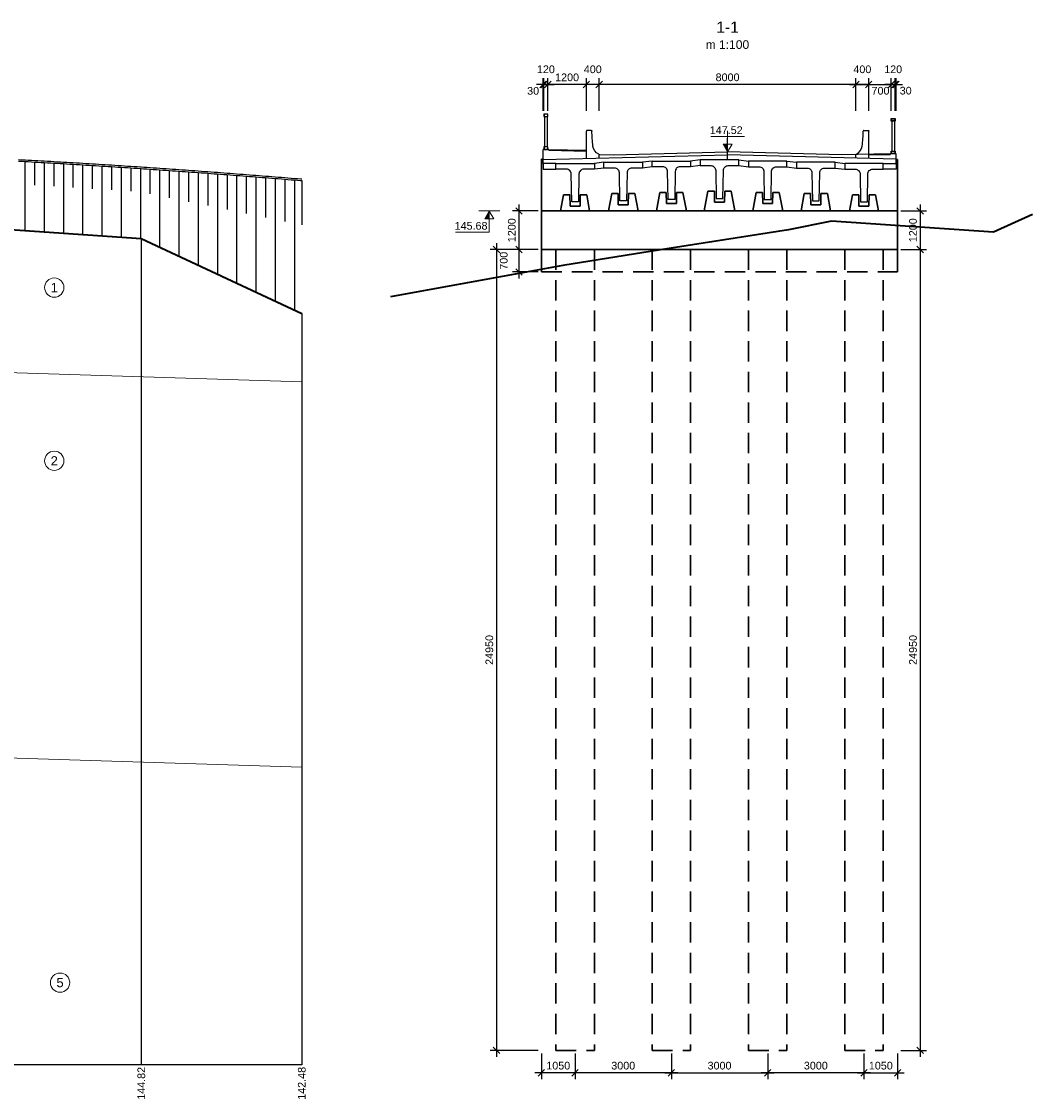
# Model space of a CAD drawing. Extents: x 357 to 1086, y 813 to 1378.
# Tile 4 of 4: x 771 to 1086, y 1024 to 1360. Entities that reach past the tile are written whole.
import ezdxf
from ezdxf.enums import TextEntityAlignment as Align

# ---------------------------------------------------------------- set-up
doc = ezdxf.new("R2010")
doc.units = 0
doc.header["$PDMODE"] = 35
doc.linetypes.add('CENTER2', pattern=[28.575, 19.05, -3.175, 3.175, -3.175])
doc.linetypes.add('HIDDEN', pattern=[9.525, 6.35, -3.175])
doc.layers.get('0').update_dxf_attribs({"linetype": 'CONTINUOUS'})
doc.layers.get('Defpoints').update_dxf_attribs({"linetype": 'CONTINUOUS'})
for name, color, linetype, lineweight in [('0.25mm', 1, 'CONTINUOUS', 25), ('Dim', 203, 'CONTINUOUS', 9), ('GEOL', 81, 'CONTINUOUS', 5), ('Nishnulebi', 203, 'CONTINUOUS', 9), ('opora', 5, 'CONTINUOUS', 30)]:
    doc.layers.add(name, color=color, linetype=linetype, lineweight=lineweight)
for name, color, linetype in [('kveti xidis kideze', 53, 'CONTINUOUS'), ('PROLET', 30, 'CONTINUOUS'), ('Красный профиль', 1, 'CONTINUOUS'), ('Черный профиль', 3, 'CONTINUOUS')]:
    doc.layers.add(name, color=color, linetype=linetype)
doc.styles.add('AcadMtavr', font='acadmta0.TTF')
doc.styles.add('ARIAL', font='arial.ttf')
doc.dimstyles.new('100', dxfattribs={"dimtxt": 2.4, "dimasz": 2, "dimexe": 2, "dimexo": 1, "dimgap": 1, "dimtad": 1, "dimdec": 4, "dimlfac": 100, "dimdsep": 46, "dimtxsty": 'ARIAL', "dimblk1": 'OBLIQUE', "dimblk2": 'OBLIQUE', "dimsah": 1, "dimcen": -2.5, "dimdle": 2, "dimadec": 0, "dimazin": 0, "dimtfac": 1, "dimtdec": 4, "dimtmove": 2, "dimatfit": 3, "dimldrblk": 'OBLIQUE', "dimfxl": 1, "dimtolj": 1, "dimtzin": 0, "dimarcsym": 0})

# ---------------------------------------------------------------- blocks, each defined once
blk = doc.blocks.new('xidi_vakisi')
at = {"layer": 'PROLET'}
for p, q in [((-9.5, 25.2), (-9.5, 15.8)), ((-8.7, 25.2), (-8.7, 15.8)), ((98.7, 26.6), (98.7, 17.2)), ((99.5, 26.6), (99.5, 17.2)), ((-8.2, 15), (7, 14.7)), ((-8.2, 14.7), (-1.5, 14.57)), ((82.5, 14.79), (78, 14.7)), ((98.2, 16.4), (86.5, 16.17)), ((98.2, 16.1), (86.5, 15.87))]:
    blk.add_line(p, q, dxfattribs=at)
for points in [[(98.58, 27.4), (99.63, 27.4, -0.414214), (99.7, 27.33), (99.7, 26.68, -0.414214), (99.63, 26.6), (98.58, 26.6, -0.414214), (98.5, 26.68), (98.5, 27.33, -0.414214)], [(98.58, 27.35), (99.63, 27.35, -0.414214), (99.65, 27.33), (99.65, 26.68, -0.414214), (99.63, 26.65), (98.58, 26.65, -0.414214), (98.55, 26.68), (98.55, 27.33, -0.414214)], [(-8.57, 26), (-9.63, 26, 0.414214), (-9.7, 25.93), (-9.7, 25.28, 0.414214), (-9.63, 25.2), (-8.57, 25.2, 0.414214), (-8.5, 25.28), (-8.5, 25.93, 0.414214)], [(-8.57, 25.95), (-9.63, 25.95, 0.414214), (-9.65, 25.93), (-9.65, 25.28, 0.414214), (-9.63, 25.25), (-8.57, 25.25, 0.414214), (-8.55, 25.28), (-8.55, 25.93, 0.414214)], [(98.58, 17.2), (99.63, 17.2, -0.414214), (99.7, 17.13), (99.7, 16.48, -0.414214), (99.63, 16.4), (98.58, 16.4, -0.414214), (98.5, 16.48), (98.5, 17.13, -0.414214)], [(98.58, 17.15), (99.63, 17.15, -0.414214), (99.65, 17.13), (99.65, 16.48, -0.414214), (99.63, 16.45), (98.58, 16.45, -0.414214), (98.55, 16.48), (98.55, 17.13, -0.414214)], [(-8.57, 15.8), (-9.63, 15.8, 0.414214), (-9.7, 15.73), (-9.7, 15.08, 0.414214), (-9.63, 15), (-8.57, 15, 0.414214), (-8.5, 15.08), (-8.5, 15.73, 0.414214)], [(-8.57, 15.75), (-9.63, 15.75, 0.414214), (-9.65, 15.73), (-9.65, 15.08, 0.414214), (-9.63, 15.05), (-8.57, 15.05, 0.414214), (-8.55, 15.08), (-8.55, 15.73, 0.414214)], [(-1.2, 8.7, 0.414214), (-2.7, 10.2), (-6, 10.2), (-6, 12), (6, 12), (6, 10.2), (2.7, 10.2, 0.414214), (1.2, 8.7), (1.05, 0), (-1.05, 0)], [(13.8, 9.08, 0.414214), (12.3, 10.58), (9, 10.58), (9, 12.38), (21, 12.38), (21, 10.58), (17.7, 10.58, 0.414214), (16.2, 9.08), (16.05, 0.38), (13.95, 0.38)], [(28.8, 9.45, 0.414214), (27.3, 10.95), (24, 10.95), (24, 12.75), (36, 12.75), (36, 10.95), (32.7, 10.95, 0.414214), (31.2, 9.45), (31.05, 0.75), (28.95, 0.75)], [(43.8, 9.83, 0.414214), (42.3, 11.33), (39, 11.33), (39, 13.12), (51, 13.12), (51, 11.33), (47.7, 11.33, 0.414214), (46.2, 9.83), (46.05, 1.12), (43.95, 1.12)], [(61.2, 9.45, -0.414214), (62.7, 10.95), (66, 10.95), (66, 12.75), (54, 12.75), (54, 10.95), (57.3, 10.95, -0.414214), (58.8, 9.45), (58.95, 0.75), (61.05, 0.75)], [(76.2, 9.08, -0.414214), (77.7, 10.58), (81, 10.58), (81, 12.38), (69, 12.38), (69, 10.58), (72.3, 10.58, -0.414214), (73.8, 9.08), (73.95, 0.38), (76.05, 0.38)], [(91.2, 8.7, -0.414214), (92.7, 10.2), (96, 10.2), (96, 12), (84, 12), (84, 10.2), (87.3, 10.2, -0.414214), (88.8, 8.7), (88.95, 0), (91.05, 0)]]:
    blk.add_lwpolyline(points, format="xyb", close=True, dxfattribs=at)
for points in [[(-1.3, 22.29, 0.414214), (-1.5, 22.09)], [(0.05, 22.29, -0.41342), (0.25, 22.09)], [(0.56, 17.38, -0.031705), (0.25, 22.09, -0.031705)], [(84.44, 17.38, 0.031705), (84.75, 22.09, 0.031705)], [(84.95, 22.29, 0.41342), (84.75, 22.09)], [(86.3, 22.29, -0.414214), (86.5, 22.09)], [(2.38, 14.93, -0.253788), (0.56, 17.38)], [(82.62, 14.93, 0.253788), (84.44, 17.38)], [(2.38, 14.93, -0.29215), (2.5, 14.75)], [(82.62, 14.93, 0.29215), (82.5, 14.75)]]:
    blk.add_lwpolyline(points, format="xyb", dxfattribs=at)
for points in [[(-1.5, 13.59), (-1.5, 22.09)], [(0.05, 22.29), (-1.3, 22.29)], [(84.95, 22.29), (86.3, 22.29)], [(86.5, 13.59), (86.5, 22.09)], [(-10, 15), (-8.2, 15)], [(-10, 12), (-10, 15)], [(-10, 13.37), (42.5, 14.69)], [(-8.2, 14.7), (-8.2, 15)], [(2.5, 13.69), (2.5, 14.79)], [(7, 14.7), (42.5, 15.59)], [(78, 14.7), (42.5, 15.59)], [(100, 13.25), (42.5, 14.69)], [(82.5, 13.69), (82.5, 14.79)], [(98.2, 16.4), (100, 16.4)], [(98.2, 16.1), (98.2, 16.4)], [(100, 12), (100, 16.4)], [(-6, 12), (-10, 12), (-10, 10.2), (-6, 10.2)], [(-10, 11.72), (-10, 10.5)], [(9, 12.38), (6, 12)], [(9, 10.58), (6, 10.2)], [(24, 12.75), (21, 12.38)], [(24, 10.95), (21, 10.58)], [(39, 13.12), (36, 12.75)], [(39, 11.33), (36, 10.95)], [(51, 13.12), (54, 12.75)], [(51, 11.33), (54, 10.95)], [(66, 12.75), (69, 12.38)], [(66, 10.95), (69, 10.58)], [(81, 12.38), (84, 12)], [(81, 10.58), (84, 10.2)], [(96, 12), (100, 12), (100, 10.2), (96, 10.2)], [(100, 11.72), (100, 10.5)]]:
    blk.add_lwpolyline(points, dxfattribs=at)
at = {"layer": 'PROLET', "color": 255, "linetype": 'CENTER2', "ltscale": 0.5}
blk.add_lwpolyline([(42.5, 13.12), (42.5, 19.88)], dxfattribs=at)
blk = doc.blocks.new('_OBLIQUE')
at = {"color": 0, "linetype": 'ByBlock'}
blk.add_line((-0.5, -0.5), (0.5, 0.5), dxfattribs=at)
blk = doc.blocks.new('*D868')
at = {"layer": 'Defpoints', "color": 0, "transparency": 16777216}
for p in [(933.16, 1300.57), (926.16, 1288.57), (933.16, 1288.57)]:
    blk.add_point(p, dxfattribs=at)
at = {"layer": 'Dim', "color": 0, "lineweight": -2, "transparency": 16777216}
for p, q in [((926.16, 1302.57), (926.16, 1286.57)), ((932.16, 1300.57), (924.16, 1300.57)), ((932.16, 1288.57), (924.16, 1288.57))]:
    blk.add_line(p, q, dxfattribs=at)
at = {"layer": 'Dim', "color": 0, "lineweight": -2, "transparency": 16777216, "xscale": 2, "yscale": 2, "zscale": 2}
for p, rotation in [((926.16, 1300.57), 90), ((926.16, 1288.57), 270)]:
    blk.add_blockref('_OBLIQUE', p, dxfattribs=dict(at, rotation=rotation))
at = {"layer": 'Dim', "color": 0, "transparency": 16777216, "insert": (923.94, 1294.57), "char_height": 2.4, "attachment_point": 5, "rotation": 90, "style": 'ARIAL'}
blk.add_mtext('\\A1;1200', dxfattribs=at)
blk = doc.blocks.new('*D869')
at = {"layer": 'Defpoints', "color": 0, "transparency": 16777216}
for p in [(933.16, 1288.57), (926.16, 1281.57), (933.16, 1281.57)]:
    blk.add_point(p, dxfattribs=at)
at = {"layer": 'Dim', "color": 0, "lineweight": -2, "transparency": 16777216}
for p, q in [((932.16, 1288.57), (924.16, 1288.57)), ((926.16, 1290.57), (926.16, 1279.57)), ((932.16, 1281.57), (924.16, 1281.57))]:
    blk.add_line(p, q, dxfattribs=at)
at = {"layer": 'Dim', "color": 0, "lineweight": -2, "transparency": 16777216, "xscale": 2, "yscale": 2, "zscale": 2}
for p, rotation in [((926.16, 1288.57), 90), ((926.16, 1281.57), 270)]:
    blk.add_blockref('_OBLIQUE', p, dxfattribs=dict(at, rotation=rotation))
at = {"layer": 'Dim', "color": 0, "transparency": 16777216, "insert": (921.44, 1285.07), "char_height": 2.4, "attachment_point": 5, "rotation": 90, "style": 'ARIAL'}
blk.add_mtext('\\A1;700', dxfattribs=at)
blk = doc.blocks.new('*D872')
at = {"layer": 'Defpoints', "color": 0, "transparency": 16777216}
for p in [(951.16, 1339.96), (951.16, 1330.77), (1031.16, 1330.77)]:
    blk.add_point(p, dxfattribs=at)
at = {"layer": 'Dim', "color": 0, "lineweight": -2, "transparency": 16777216}
for p, q in [((1033.16, 1339.96), (949.16, 1339.96)), ((951.16, 1331.77), (951.16, 1341.96)), ((1031.16, 1331.77), (1031.16, 1341.96))]:
    blk.add_line(p, q, dxfattribs=at)
at = {"layer": 'Dim', "color": 0, "lineweight": -2, "transparency": 16777216, "xscale": 2, "yscale": 2, "zscale": 2, "rotation": 180}
blk.add_blockref('_OBLIQUE', (951.16, 1339.96), dxfattribs=at)
at = {"layer": 'Dim', "color": 0, "lineweight": -2, "transparency": 16777216, "xscale": 2, "yscale": 2, "zscale": 2}
blk.add_blockref('_OBLIQUE', (1031.16, 1339.96), dxfattribs=at)
at = {"layer": 'Dim', "color": 0, "transparency": 16777216, "insert": (991.16, 1342.19), "char_height": 2.4, "attachment_point": 5, "style": 'ARIAL'}
blk.add_mtext('\\A1;8000', dxfattribs=at)
blk = doc.blocks.new('*D873')
at = {"layer": 'Defpoints', "color": 0, "transparency": 16777216}
for p in [(947.16, 1339.96), (947.16, 1330.77), (951.16, 1330.77)]:
    blk.add_point(p, dxfattribs=at)
at = {"layer": 'Dim', "color": 0, "lineweight": -2, "transparency": 16777216}
for p, q in [((953.16, 1339.96), (945.16, 1339.96)), ((947.16, 1331.77), (947.16, 1341.96)), ((951.16, 1331.77), (951.16, 1341.96))]:
    blk.add_line(p, q, dxfattribs=at)
at = {"layer": 'Dim', "color": 0, "lineweight": -2, "transparency": 16777216, "xscale": 2, "yscale": 2, "zscale": 2, "rotation": 180}
blk.add_blockref('_OBLIQUE', (947.16, 1339.96), dxfattribs=at)
at = {"layer": 'Dim', "color": 0, "lineweight": -2, "transparency": 16777216, "xscale": 2, "yscale": 2, "zscale": 2}
blk.add_blockref('_OBLIQUE', (951.16, 1339.96), dxfattribs=at)
at = {"layer": 'Dim', "color": 0, "transparency": 16777216, "insert": (949.16, 1344.69), "char_height": 2.4, "attachment_point": 5, "style": 'ARIAL'}
blk.add_mtext('\\A1;400', dxfattribs=at)
blk = doc.blocks.new('*D874')
at = {"layer": 'Defpoints', "color": 0, "transparency": 16777216}
for p in [(935.16, 1339.96), (935.16, 1330.77), (947.16, 1330.77)]:
    blk.add_point(p, dxfattribs=at)
at = {"layer": 'Dim', "color": 0, "lineweight": -2, "transparency": 16777216}
for p, q in [((949.16, 1339.96), (933.16, 1339.96)), ((935.16, 1331.77), (935.16, 1341.96)), ((947.16, 1331.77), (947.16, 1341.96))]:
    blk.add_line(p, q, dxfattribs=at)
at = {"layer": 'Dim', "color": 0, "lineweight": -2, "transparency": 16777216, "xscale": 2, "yscale": 2, "zscale": 2, "rotation": 180}
blk.add_blockref('_OBLIQUE', (935.16, 1339.96), dxfattribs=at)
at = {"layer": 'Dim', "color": 0, "lineweight": -2, "transparency": 16777216, "xscale": 2, "yscale": 2, "zscale": 2}
blk.add_blockref('_OBLIQUE', (947.16, 1339.96), dxfattribs=at)
at = {"layer": 'Dim', "color": 0, "transparency": 16777216, "insert": (941.16, 1342.19), "char_height": 2.4, "attachment_point": 5, "style": 'ARIAL'}
blk.add_mtext('\\A1;1200', dxfattribs=at)
blk = doc.blocks.new('*D875')
at = {"layer": 'Defpoints', "color": 0, "transparency": 16777216}
for p in [(933.96, 1339.96), (933.96, 1330.77), (935.16, 1330.77)]:
    blk.add_point(p, dxfattribs=at)
at = {"layer": 'Dim', "color": 0, "lineweight": -2, "transparency": 16777216}
for p, q in [((933.96, 1339.96), (931.96, 1339.96)), ((933.96, 1331.77), (933.96, 1341.96)), ((935.16, 1339.96), (933.96, 1339.96)), ((935.16, 1331.77), (935.16, 1341.96)), ((935.16, 1339.96), (937.16, 1339.96))]:
    blk.add_line(p, q, dxfattribs=at)
at = {"layer": 'Dim', "color": 0, "lineweight": -2, "transparency": 16777216, "xscale": 2, "yscale": 2, "zscale": 2}
blk.add_blockref('_OBLIQUE', (933.96, 1339.96), dxfattribs=at)
at = {"layer": 'Dim', "color": 0, "lineweight": -2, "transparency": 16777216, "xscale": 2, "yscale": 2, "zscale": 2, "rotation": 180}
blk.add_blockref('_OBLIQUE', (935.16, 1339.96), dxfattribs=at)
at = {"layer": 'Dim', "color": 0, "transparency": 16777216, "insert": (934.56, 1344.69), "char_height": 2.4, "attachment_point": 5, "style": 'ARIAL'}
blk.add_mtext('\\A1;120', dxfattribs=at)
blk = doc.blocks.new('*D876')
at = {"layer": 'Defpoints', "color": 0, "transparency": 16777216}
for p in [(933.66, 1339.96), (933.66, 1330.77), (933.96, 1330.77)]:
    blk.add_point(p, dxfattribs=at)
at = {"layer": 'Dim', "color": 0, "lineweight": -2, "transparency": 16777216}
for p, q in [((933.66, 1339.96), (931.66, 1339.96)), ((933.66, 1331.77), (933.66, 1341.96)), ((933.96, 1339.96), (933.66, 1339.96)), ((933.96, 1331.77), (933.96, 1341.96)), ((933.96, 1339.96), (935.96, 1339.96))]:
    blk.add_line(p, q, dxfattribs=at)
at = {"layer": 'Dim', "color": 0, "lineweight": -2, "transparency": 16777216, "xscale": 2, "yscale": 2, "zscale": 2}
blk.add_blockref('_OBLIQUE', (933.66, 1339.96), dxfattribs=at)
at = {"layer": 'Dim', "color": 0, "lineweight": -2, "transparency": 16777216, "xscale": 2, "yscale": 2, "zscale": 2, "rotation": 180}
blk.add_blockref('_OBLIQUE', (933.96, 1339.96), dxfattribs=at)
at = {"layer": 'Dim', "color": 0, "transparency": 16777216, "insert": (930.58, 1337.98), "char_height": 2.4, "attachment_point": 5, "style": 'ARIAL'}
blk.add_mtext('\\A1;30', dxfattribs=at)
blk = doc.blocks.new('*D877')
at = {"layer": 'Defpoints', "color": 0, "transparency": 16777216}
for p in [(1035.16, 1339.96), (1031.16, 1330.77), (1035.16, 1330.77)]:
    blk.add_point(p, dxfattribs=at)
at = {"layer": 'Dim', "color": 0, "lineweight": -2, "transparency": 16777216}
for p, q in [((1029.16, 1339.96), (1037.16, 1339.96)), ((1031.16, 1331.77), (1031.16, 1341.96)), ((1035.16, 1331.77), (1035.16, 1341.96))]:
    blk.add_line(p, q, dxfattribs=at)
at = {"layer": 'Dim', "color": 0, "lineweight": -2, "transparency": 16777216, "xscale": 2, "yscale": 2, "zscale": 2, "rotation": 180}
blk.add_blockref('_OBLIQUE', (1031.16, 1339.96), dxfattribs=at)
at = {"layer": 'Dim', "color": 0, "lineweight": -2, "transparency": 16777216, "xscale": 2, "yscale": 2, "zscale": 2}
blk.add_blockref('_OBLIQUE', (1035.16, 1339.96), dxfattribs=at)
at = {"layer": 'Dim', "color": 0, "transparency": 16777216, "insert": (1033.16, 1344.69), "char_height": 2.4, "attachment_point": 5, "style": 'ARIAL'}
blk.add_mtext('\\A1;400', dxfattribs=at)
blk = doc.blocks.new('*D878')
at = {"layer": 'Defpoints', "color": 0, "transparency": 16777216}
for p in [(1042.16, 1339.96), (1035.16, 1330.77), (1042.16, 1330.77)]:
    blk.add_point(p, dxfattribs=at)
at = {"layer": 'Dim', "color": 0, "lineweight": -2, "transparency": 16777216}
for p, q in [((1035.16, 1339.96), (1033.16, 1339.96)), ((1035.16, 1331.77), (1035.16, 1341.96)), ((1035.16, 1339.96), (1042.16, 1339.96)), ((1042.16, 1331.77), (1042.16, 1341.96)), ((1042.16, 1339.96), (1044.16, 1339.96))]:
    blk.add_line(p, q, dxfattribs=at)
at = {"layer": 'Dim', "color": 0, "lineweight": -2, "transparency": 16777216, "xscale": 2, "yscale": 2, "zscale": 2}
blk.add_blockref('_OBLIQUE', (1035.16, 1339.96), dxfattribs=at)
at = {"layer": 'Dim', "color": 0, "lineweight": -2, "transparency": 16777216, "xscale": 2, "yscale": 2, "zscale": 2, "rotation": 180}
blk.add_blockref('_OBLIQUE', (1042.16, 1339.96), dxfattribs=at)
at = {"layer": 'Dim', "color": 0, "transparency": 16777216, "insert": (1038.82, 1338.01), "char_height": 2.4, "attachment_point": 5, "style": 'ARIAL'}
blk.add_mtext('\\A1;700', dxfattribs=at)
blk = doc.blocks.new('*D879')
at = {"layer": 'Defpoints', "color": 0, "transparency": 16777216}
for p in [(1043.36, 1339.96), (1042.16, 1330.77), (1043.36, 1330.77)]:
    blk.add_point(p, dxfattribs=at)
at = {"layer": 'Dim', "color": 0, "lineweight": -2, "transparency": 16777216}
for p, q in [((1042.16, 1339.96), (1040.16, 1339.96)), ((1042.16, 1331.77), (1042.16, 1341.96)), ((1042.16, 1339.96), (1043.36, 1339.96)), ((1043.36, 1331.77), (1043.36, 1341.96)), ((1043.36, 1339.96), (1045.36, 1339.96))]:
    blk.add_line(p, q, dxfattribs=at)
at = {"layer": 'Dim', "color": 0, "lineweight": -2, "transparency": 16777216, "xscale": 2, "yscale": 2, "zscale": 2}
blk.add_blockref('_OBLIQUE', (1042.16, 1339.96), dxfattribs=at)
at = {"layer": 'Dim', "color": 0, "lineweight": -2, "transparency": 16777216, "xscale": 2, "yscale": 2, "zscale": 2, "rotation": 180}
blk.add_blockref('_OBLIQUE', (1043.36, 1339.96), dxfattribs=at)
at = {"layer": 'Dim', "color": 0, "transparency": 16777216, "insert": (1042.76, 1344.69), "char_height": 2.4, "attachment_point": 5, "style": 'ARIAL'}
blk.add_mtext('\\A1;120', dxfattribs=at)
blk = doc.blocks.new('*D880')
at = {"layer": 'Defpoints', "color": 0, "transparency": 16777216}
for p in [(1043.66, 1339.96), (1043.36, 1330.77), (1043.66, 1330.77)]:
    blk.add_point(p, dxfattribs=at)
at = {"layer": 'Dim', "color": 0, "lineweight": -2, "transparency": 16777216}
for p, q in [((1043.36, 1339.96), (1041.36, 1339.96)), ((1043.36, 1331.77), (1043.36, 1341.96)), ((1043.36, 1339.96), (1043.66, 1339.96)), ((1043.66, 1331.77), (1043.66, 1341.96)), ((1043.66, 1339.96), (1045.66, 1339.96))]:
    blk.add_line(p, q, dxfattribs=at)
at = {"layer": 'Dim', "color": 0, "lineweight": -2, "transparency": 16777216, "xscale": 2, "yscale": 2, "zscale": 2}
blk.add_blockref('_OBLIQUE', (1043.36, 1339.96), dxfattribs=at)
at = {"layer": 'Dim', "color": 0, "lineweight": -2, "transparency": 16777216, "xscale": 2, "yscale": 2, "zscale": 2, "rotation": 180}
blk.add_blockref('_OBLIQUE', (1043.66, 1339.96), dxfattribs=at)
at = {"layer": 'Dim', "color": 0, "transparency": 16777216, "insert": (1046.66, 1338.04), "char_height": 2.4, "attachment_point": 5, "style": 'ARIAL'}
blk.add_mtext('\\A1;30', dxfattribs=at)
blk = doc.blocks.new('*D900')
at = {"layer": 'Defpoints', "color": 0, "transparency": 16777216}
for p in [(1044.16, 1300.57), (1044.16, 1288.57), (1051.16, 1288.57)]:
    blk.add_point(p, dxfattribs=at)
at = {"layer": 'Dim', "color": 0, "lineweight": -2, "transparency": 16777216}
for p, q in [((1051.16, 1302.57), (1051.16, 1286.57)), ((1045.16, 1300.57), (1053.16, 1300.57)), ((1045.16, 1288.57), (1053.16, 1288.57))]:
    blk.add_line(p, q, dxfattribs=at)
at = {"layer": 'Dim', "color": 0, "lineweight": -2, "transparency": 16777216, "xscale": 2, "yscale": 2, "zscale": 2}
for p, rotation in [((1051.16, 1300.57), 90), ((1051.16, 1288.57), 270)]:
    blk.add_blockref('_OBLIQUE', p, dxfattribs=dict(at, rotation=rotation))
at = {"layer": 'Dim', "color": 0, "transparency": 16777216, "insert": (1048.94, 1294.57), "char_height": 2.4, "attachment_point": 5, "rotation": 90, "style": 'ARIAL'}
blk.add_mtext('\\A1;1200', dxfattribs=at)
blk = doc.blocks.new('*D901')
at = {"layer": 'Defpoints', "color": 0, "transparency": 16777216}
for p in [(1044.16, 1288.57), (1044.16, 1039.07), (1051.16, 1039.07)]:
    blk.add_point(p, dxfattribs=at)
at = {"layer": 'Dim', "color": 0, "lineweight": -2, "transparency": 16777216}
for p, q in [((1045.16, 1288.57), (1053.16, 1288.57)), ((1051.16, 1290.57), (1051.16, 1037.07)), ((1045.16, 1039.07), (1053.16, 1039.07))]:
    blk.add_line(p, q, dxfattribs=at)
at = {"layer": 'Dim', "color": 0, "lineweight": -2, "transparency": 16777216, "xscale": 2, "yscale": 2, "zscale": 2}
for p, rotation in [((1051.16, 1288.57), 90), ((1051.16, 1039.07), 270)]:
    blk.add_blockref('_OBLIQUE', p, dxfattribs=dict(at, rotation=rotation))
at = {"layer": 'Dim', "color": 0, "transparency": 16777216, "insert": (1048.94, 1163.82), "char_height": 2.4, "attachment_point": 5, "rotation": 90, "style": 'ARIAL'}
blk.add_mtext('\\A1;24950', dxfattribs=at)
blk = doc.blocks.new('*D902')
at = {"layer": 'Defpoints', "color": 0, "transparency": 16777216}
for p in [(1003.66, 1039.07), (1033.66, 1039.07), (1003.66, 1032.07)]:
    blk.add_point(p, dxfattribs=at)
at = {"layer": 'Dim', "color": 0, "lineweight": -2, "transparency": 16777216}
for p, q in [((1003.66, 1038.07), (1003.66, 1030.07)), ((1033.66, 1038.07), (1033.66, 1030.07)), ((1035.66, 1032.07), (1001.66, 1032.07))]:
    blk.add_line(p, q, dxfattribs=at)
at = {"layer": 'Dim', "color": 0, "lineweight": -2, "transparency": 16777216, "xscale": 2, "yscale": 2, "zscale": 2, "rotation": 180}
blk.add_blockref('_OBLIQUE', (1003.66, 1032.07), dxfattribs=at)
at = {"layer": 'Dim', "color": 0, "lineweight": -2, "transparency": 16777216, "xscale": 2, "yscale": 2, "zscale": 2}
blk.add_blockref('_OBLIQUE', (1033.66, 1032.07), dxfattribs=at)
at = {"layer": 'Dim', "color": 0, "transparency": 16777216, "insert": (1018.66, 1034.3), "char_height": 2.4, "attachment_point": 5, "style": 'ARIAL'}
blk.add_mtext('\\A1;3000', dxfattribs=at)
blk = doc.blocks.new('*D903')
at = {"layer": 'Defpoints', "color": 0, "transparency": 16777216}
for p in [(973.66, 1039.07), (1003.66, 1039.07), (1003.66, 1032.07)]:
    blk.add_point(p, dxfattribs=at)
at = {"layer": 'Dim', "color": 0, "lineweight": -2, "transparency": 16777216}
for p, q in [((973.66, 1038.07), (973.66, 1030.07)), ((1003.66, 1038.07), (1003.66, 1030.07)), ((971.66, 1032.07), (1005.66, 1032.07))]:
    blk.add_line(p, q, dxfattribs=at)
at = {"layer": 'Dim', "color": 0, "lineweight": -2, "transparency": 16777216, "xscale": 2, "yscale": 2, "zscale": 2, "rotation": 180}
blk.add_blockref('_OBLIQUE', (973.66, 1032.07), dxfattribs=at)
at = {"layer": 'Dim', "color": 0, "lineweight": -2, "transparency": 16777216, "xscale": 2, "yscale": 2, "zscale": 2}
blk.add_blockref('_OBLIQUE', (1003.66, 1032.07), dxfattribs=at)
at = {"layer": 'Dim', "color": 0, "transparency": 16777216, "insert": (988.66, 1034.3), "char_height": 2.4, "attachment_point": 5, "style": 'ARIAL'}
blk.add_mtext('\\A1;3000', dxfattribs=at)
blk = doc.blocks.new('*D904')
at = {"layer": 'Defpoints', "color": 0, "transparency": 16777216}
for p in [(943.66, 1039.07), (973.66, 1039.07), (943.66, 1032.07)]:
    blk.add_point(p, dxfattribs=at)
at = {"layer": 'Dim', "color": 0, "lineweight": -2, "transparency": 16777216}
for p, q in [((943.66, 1038.07), (943.66, 1030.07)), ((973.66, 1038.07), (973.66, 1030.07)), ((975.66, 1032.07), (941.66, 1032.07))]:
    blk.add_line(p, q, dxfattribs=at)
at = {"layer": 'Dim', "color": 0, "lineweight": -2, "transparency": 16777216, "xscale": 2, "yscale": 2, "zscale": 2, "rotation": 180}
blk.add_blockref('_OBLIQUE', (943.66, 1032.07), dxfattribs=at)
at = {"layer": 'Dim', "color": 0, "lineweight": -2, "transparency": 16777216, "xscale": 2, "yscale": 2, "zscale": 2}
blk.add_blockref('_OBLIQUE', (973.66, 1032.07), dxfattribs=at)
at = {"layer": 'Dim', "color": 0, "transparency": 16777216, "insert": (958.66, 1034.3), "char_height": 2.4, "attachment_point": 5, "style": 'ARIAL'}
blk.add_mtext('\\A1;3000', dxfattribs=at)
blk = doc.blocks.new('*D905')
at = {"layer": 'Defpoints', "color": 0, "transparency": 16777216}
for p in [(1033.66, 1039.07), (1044.16, 1039.07), (1044.16, 1032.07)]:
    blk.add_point(p, dxfattribs=at)
at = {"layer": 'Dim', "color": 0, "lineweight": -2, "transparency": 16777216}
for p, q in [((1033.66, 1038.07), (1033.66, 1030.07)), ((1044.16, 1038.07), (1044.16, 1030.07)), ((1031.66, 1032.07), (1046.16, 1032.07))]:
    blk.add_line(p, q, dxfattribs=at)
at = {"layer": 'Dim', "color": 0, "lineweight": -2, "transparency": 16777216, "xscale": 2, "yscale": 2, "zscale": 2, "rotation": 180}
blk.add_blockref('_OBLIQUE', (1033.66, 1032.07), dxfattribs=at)
at = {"layer": 'Dim', "color": 0, "lineweight": -2, "transparency": 16777216, "xscale": 2, "yscale": 2, "zscale": 2}
blk.add_blockref('_OBLIQUE', (1044.16, 1032.07), dxfattribs=at)
at = {"layer": 'Dim', "color": 0, "transparency": 16777216, "insert": (1038.91, 1034.3), "char_height": 2.4, "attachment_point": 5, "style": 'ARIAL'}
blk.add_mtext('\\A1;1050', dxfattribs=at)
blk = doc.blocks.new('*D906')
at = {"layer": 'Defpoints', "color": 0, "transparency": 16777216}
for p in [(933.16, 1039.07), (943.66, 1039.07), (933.16, 1032.07)]:
    blk.add_point(p, dxfattribs=at)
at = {"layer": 'Dim', "color": 0, "lineweight": -2, "transparency": 16777216}
for p, q in [((933.16, 1038.07), (933.16, 1030.07)), ((943.66, 1038.07), (943.66, 1030.07)), ((945.66, 1032.07), (931.16, 1032.07))]:
    blk.add_line(p, q, dxfattribs=at)
at = {"layer": 'Dim', "color": 0, "lineweight": -2, "transparency": 16777216, "xscale": 2, "yscale": 2, "zscale": 2, "rotation": 180}
blk.add_blockref('_OBLIQUE', (933.16, 1032.07), dxfattribs=at)
at = {"layer": 'Dim', "color": 0, "lineweight": -2, "transparency": 16777216, "xscale": 2, "yscale": 2, "zscale": 2}
blk.add_blockref('_OBLIQUE', (943.66, 1032.07), dxfattribs=at)
at = {"layer": 'Dim', "color": 0, "transparency": 16777216, "insert": (938.41, 1034.3), "char_height": 2.4, "attachment_point": 5, "style": 'ARIAL'}
blk.add_mtext('\\A1;1050', dxfattribs=at)
blk = doc.blocks.new('*D907')
at = {"layer": 'Defpoints', "color": 0, "transparency": 16777216}
for p in [(926.16, 1288.57), (919.16, 1039.07), (933.16, 1039.07)]:
    blk.add_point(p, dxfattribs=at)
at = {"layer": 'Dim', "color": 0, "lineweight": -2, "transparency": 16777216}
for p, q in [((925.16, 1288.57), (917.16, 1288.57)), ((919.16, 1290.57), (919.16, 1037.07)), ((932.16, 1039.07), (917.16, 1039.07))]:
    blk.add_line(p, q, dxfattribs=at)
at = {"layer": 'Dim', "color": 0, "lineweight": -2, "transparency": 16777216, "xscale": 2, "yscale": 2, "zscale": 2}
for p, rotation in [((919.16, 1288.57), 90), ((919.16, 1039.07), 270)]:
    blk.add_blockref('_OBLIQUE', p, dxfattribs=dict(at, rotation=rotation))
at = {"layer": 'Dim', "color": 0, "transparency": 16777216, "insert": (916.94, 1163.82), "char_height": 2.4, "attachment_point": 5, "rotation": 90, "style": 'ARIAL'}
blk.add_mtext('\\A1;24950', dxfattribs=at)

msp = doc.modelspace()

# ---------------------------------------------------------------- hatches: boundary and pattern name
at = {"layer": 'Nishnulebi', "lineweight": 9}
for points in [[(991.1622934, 1321.384914), (989.7622934, 1321.384914), (991.1622934, 1318.9600429)], [(916.9299096, 1298.1280661), (915.5299096, 1298.1280661), (916.9299096, 1300.5529372)]]:
    msp.add_hatch(color=256, dxfattribs=at).paths.add_polyline_path(points)

# ---------------------------------------------------------------- linework, layer by layer
at = {"linetype": 'Continuous'}
msp.add_line((858.4982046, 1034.590722), (358.4982046, 1034.590722), dxfattribs=at)
at = {"layer": '0.25mm', "flags": 128}
msp.add_lwpolyline([(770.2581909, 1316.0957878), (771.2568669, 1316.0416797), (772.2555428, 1315.9872391), (773.2542188, 1315.9324659), (774.2528948, 1315.8773603), (775.2515708, 1315.8219221), (776.2502469, 1315.7661515), (777.2489229, 1315.7100483), (778.2475989, 1315.6536126), (779.246275, 1315.5968444), (780.244951, 1315.5397437), (781.2436271, 1315.4823105), (782.2423032, 1315.4245448), (783.2409793, 1315.3664466), (784.2396554, 1315.3080159), (785.2383315, 1315.2492526), (786.2370076, 1315.1901569), (787.2356837, 1315.1307286), (788.2343598, 1315.0709679), (789.233036, 1315.0108746), (790.2317121, 1314.9504489), (791.2303883, 1314.8896906), (792.2290645, 1314.8285998), (793.2277407, 1314.7671765), (794.2264169, 1314.7054207), (795.2250931, 1314.6433324), (796.2237693, 1314.5809116), (797.2224455, 1314.5181582), (798.2211217, 1314.4550724), (799.219798, 1314.3916541), (800.2184742, 1314.3279032), (801.2171505, 1314.2638198), (802.2158268, 1314.199404), (803.2145031, 1314.1346556), (804.2131794, 1314.0695747), (805.2118557, 1314.0041613), (806.210532, 1313.9384154), (807.2092083, 1313.872337), (808.2078847, 1313.8059261), (808.4645427, 1313.7888049), (809.2065395, 1313.7391841), (810.2052374, 1313.6721068), (811.2039138, 1313.6046983), (812.2025902, 1313.5369574), (813.2012666, 1313.4688839), (814.199943, 1313.400478), (815.1986194, 1313.3317395), (816.1972958, 1313.2626685), (817.1959723, 1313.1932651), (818.1946488, 1313.1235291), (819.1933252, 1313.0534606), (820.1920017, 1312.9830596), (821.1906782, 1312.912326), (822.1893547, 1312.84126), (823.1880312, 1312.7698615), (824.1867077, 1312.6981304), (825.1853843, 1312.6260669), (826.1840608, 1312.5536708), (827.1827374, 1312.4809423), (828.181414, 1312.4078812), (829.1800906, 1312.3344876), (830.1787672, 1312.2607615), (831.1774438, 1312.1867029), (832.1761204, 1312.1123118), (833.174797, 1312.0375882), (834.1734737, 1311.9625321), (835.1721503, 1311.8871435), (836.170827, 1311.8114223), (837.1695037, 1311.7353687), (838.1681804, 1311.6589825), (839.1668571, 1311.5822639), (840.1655338, 1311.5052127), (841.1642106, 1311.427829), (842.1628873, 1311.3501128), (843.1615641, 1311.2720641), (844.1602409, 1311.1936829), (845.1589177, 1311.1149692), (846.1575945, 1311.035923), (847.1562713, 1310.9565443), (848.1549481, 1310.876833), (849.153625, 1310.7967893), (850.1523018, 1310.716413), (851.1509787, 1310.6357043), (852.1496556, 1310.554663), (853.1483325, 1310.4732892), (854.1470094, 1310.3915829), (855.1456863, 1310.3095441), (856.1443632, 1310.2271728), (857.1430402, 1310.144469), (858.1417171, 1310.0614327), (858.4982046, 1310.031714)], dxfattribs=at)
at = {"layer": '0.25mm'}
for points in [[(772.2055772, 1315.9899628), (772.2055772, 1294.5026903)], [(775.2055772, 1315.8244753), (775.2055772, 1308.6259576)], [(778.2055772, 1315.6559873), (778.2055772, 1294.087176)], [(781.2055772, 1315.4844987), (781.2055772, 1308.2467995)], [(784.2055772, 1315.3100097), (784.2055772, 1293.6716616)], [(787.2055772, 1315.1325202), (787.2055772, 1307.8676413)], [(790.2055772, 1314.9520302), (790.2055772, 1293.2561473)], [(793.2055772, 1314.7685396), (793.2055772, 1307.4884832)], [(796.2055772, 1314.5820486), (796.2055772, 1292.8406329)], [(799.2055772, 1314.3925571), (799.2055772, 1307.109325)], [(802.2055772, 1314.2000651), (802.2055772, 1292.4251186)], [(805.2055772, 1314.0045726), (805.2055772, 1306.7301669)], [(808.2055772, 1313.8060796), (808.2055772, 1292.0096042)], [(811.2055772, 1313.6045855), (811.2055772, 1305.9262172)], [(814.2055772, 1313.4000902), (814.2055772, 1289.3263572)], [(817.2055772, 1313.1925944), (817.2055772, 1304.697476)], [(820.2055772, 1312.982098), (820.2055772, 1286.5268395)], [(823.2055772, 1312.7686012), (823.2055772, 1303.4687349)], [(826.2055772, 1312.5521039), (826.2055772, 1283.7273217)], [(829.2055772, 1312.3326061), (829.2055772, 1302.2399937)], [(832.2055772, 1312.1101078), (832.2055772, 1280.9278039)], [(835.2055772, 1311.884609), (835.2055772, 1301.0112525)], [(838.2055772, 1311.6561097), (838.2055772, 1278.1282862)], [(841.2055772, 1311.4246099), (841.2055772, 1299.7825113)], [(844.2055772, 1311.1901096), (844.2055772, 1275.3287684)], [(847.2055772, 1310.9526088), (847.2055772, 1298.5537702)], [(850.2055772, 1310.7121075), (850.2055772, 1272.5292506)], [(853.2055772, 1310.4686058), (853.2055772, 1297.325029)], [(856.2055772, 1310.2221035), (856.2055772, 1269.7297328)], [(858.4982046, 1310.031714), (858.4982046, 1296.2411508)]]:
    msp.add_lwpolyline(points, dxfattribs=at)
at = {"layer": 'GEOL'}
for points in [[(358.4982046, 1263.0919589), (858.4982046, 1247.2944011)], [(858.4982046, 1127.2944011), (358.4982046, 1143.0919589)]]:
    msp.add_lwpolyline(points, dxfattribs=at)
for centre in [(781.3749085, 1276.7065642), (781.3749085, 1222.744264), (783.1865808, 1060.1699525)]:
    msp.add_circle(centre, 2.9995031, dxfattribs=at)
at = {"layer": 'kveti xidis kideze', "color": 0, "lineweight": 40}
msp.add_lwpolyline([(1086.162286, 1299.4919293), (1074.0534069, 1293.9481686), (1023.5823544, 1297.4113726), (1010.1911185, 1294.7124841), (970.2376097, 1288.4707609), (939.8007758, 1283.6258641), (886.162286, 1273.8119256)], dxfattribs=at)
at = {"layer": 'kveti xidis kideze', "lineweight": 40}
msp.add_lwpolyline([(758.4982046, 1295.4519587), (808.4982046, 1291.9893391), (858.4982046, 1268.6600243)], dxfattribs=at)
at = {"layer": 'Nishnulebi', "lineweight": 9}
for p, q in [((991.1622934, 1325.5360508), (991.1622934, 1318.9600429)), ((996.4078965, 1323.784332), (985.9166903, 1323.784332)), ((916.9299096, 1293.9769292), (916.9299096, 1300.5529372)), ((916.9299096, 1293.9769292), (906.4387034, 1293.9769292))]:
    msp.add_line(p, q, dxfattribs=at)
for points in [[(992.5622934, 1321.384914), (989.7622934, 1321.384914), (991.1622934, 1318.9600429)], [(918.3299096, 1298.1280661), (915.5299096, 1298.1280661), (916.9299096, 1300.5529372)]]:
    msp.add_lwpolyline(points, close=True, dxfattribs=at)
msp.add_lwpolyline([(913.6975259, 1300.5723329), (920.1622934, 1300.5723329)], dxfattribs=at)
at = {"layer": 'opora'}
for p, q in [((940.0519486, 1305.5723241), (939.1318535, 1300.5723329)), ((942.1122934, 1302.0723241), (942.0519486, 1305.5723241)), ((945.2122934, 1302.0723241), (945.2726382, 1305.5723241)), ((947.2726382, 1305.5723241), (948.1927333, 1300.5723329)), ((955.0519486, 1305.9723329), (954.0582442, 1300.5723329)), ((957.1122934, 1302.4723329), (957.0519486, 1305.9723329)), ((960.2122934, 1302.4723329), (960.2726382, 1305.9723329)), ((962.2726382, 1305.9723329), (963.2663426, 1300.5723329)), ((970.0519486, 1306.3723329), (968.9846364, 1300.5723329)), ((972.1122934, 1302.8723329), (972.0519486, 1306.3723329)), ((975.2122934, 1302.8723329), (975.2726382, 1306.3723329)), ((977.2726382, 1306.3723329), (978.3399503, 1300.5723329)), ((985.0519486, 1306.7723329), (983.9110287, 1300.5723329)), ((987.1122934, 1303.2723329), (987.0519486, 1306.7723329)), ((990.2122934, 1303.2723329), (990.2726382, 1306.7723329)), ((992.2726382, 1306.7723329), (993.4135581, 1300.5723329)), ((1000.0519486, 1306.3723329), (998.9846364, 1300.5723329)), ((1002.1122934, 1302.8723329), (1002.0519486, 1306.3723329)), ((1005.2122934, 1302.8723329), (1005.2726382, 1306.3723329)), ((1007.2726382, 1306.3723329), (1008.3399503, 1300.5723329)), ((1015.0519486, 1305.9723329), (1014.0582442, 1300.5723329)), ((1017.1122934, 1302.4723329), (1017.0519486, 1305.9723329)), ((1020.2122934, 1302.4723329), (1020.2726382, 1305.9723329)), ((1022.2726382, 1305.9723329), (1023.2663426, 1300.5723329)), ((1030.0519486, 1305.5723241), (1029.1318535, 1300.5723329)), ((1032.1122934, 1302.0723241), (1032.0519486, 1305.5723241)), ((1035.2122934, 1302.0723241), (1035.2726382, 1305.5723241)), ((1037.2726382, 1305.5723241), (1038.1927333, 1300.5723329))]:
    msp.add_line(p, q, dxfattribs=at)
for points in [[(933.1622934, 1316.7348241), (933.6622934, 1316.7473241)], [(933.1622934, 1300.5723329), (933.1622934, 1316.7348241)], [(1044.1622934, 1316.6098241), (1043.6622934, 1316.6223241)], [(1044.1622934, 1300.5723329), (1044.1622934, 1316.6098241)], [(942.0519486, 1305.5723241), (940.0519486, 1305.5723241)], [(947.2726382, 1305.5723241), (945.2726382, 1305.5723241)], [(957.0519486, 1305.9723329), (955.0519486, 1305.9723329)], [(962.2726382, 1305.9723329), (960.2726382, 1305.9723329)], [(972.0519486, 1306.3723329), (970.0519486, 1306.3723329)], [(977.2726382, 1306.3723329), (975.2726382, 1306.3723329)], [(987.0519486, 1306.7723329), (985.0519486, 1306.7723329)], [(992.2726382, 1306.7723329), (990.2726382, 1306.7723329)], [(1002.0519486, 1306.3723329), (1000.0519486, 1306.3723329)], [(1007.2726382, 1306.3723329), (1005.2726382, 1306.3723329)], [(1017.0519486, 1305.9723329), (1015.0519486, 1305.9723329)], [(1022.2726382, 1305.9723329), (1020.2726382, 1305.9723329)], [(1032.0519486, 1305.5723241), (1030.0519486, 1305.5723241)], [(1037.2726382, 1305.5723241), (1035.2726382, 1305.5723241)], [(945.2122934, 1302.0723241), (942.1122934, 1302.0723241)], [(960.2122934, 1302.4723329), (957.1122934, 1302.4723329)], [(975.2122934, 1302.8723329), (972.1122934, 1302.8723329)], [(990.2122934, 1303.2723329), (987.1122934, 1303.2723329)], [(1005.2122934, 1302.8723329), (1002.1122934, 1302.8723329)], [(1020.2122934, 1302.4723329), (1017.1122934, 1302.4723329)], [(1035.2122934, 1302.0723241), (1032.1122934, 1302.0723241)], [(933.1622934, 1300.5723329), (933.1622934, 1288.5723329)], [(933.1622934, 1300.5723329), (1044.1622934, 1300.5723329)], [(1044.1622934, 1300.5723329), (1044.1622934, 1288.5723329)], [(933.1622934, 1288.5723329), (1044.1622934, 1288.5723329)], [(933.1622934, 1288.5723329), (933.1622934, 1281.5723329)], [(1044.1622934, 1288.5723329), (1044.1622934, 1281.5723329)]]:
    msp.add_lwpolyline(points, dxfattribs=at)
at = {"layer": 'opora', "linetype": 'HIDDEN'}
for points in [[(937.6622934, 1288.5723329), (937.6622934, 1039.0723329)], [(949.6622934, 1288.5723329), (949.6622934, 1039.0723329)], [(967.6622934, 1288.5723329), (967.6622934, 1039.0723329)], [(979.6622934, 1288.5723329), (979.6622934, 1039.0723329)], [(997.6622934, 1288.5723329), (997.6622934, 1039.0723329)], [(1009.6622934, 1288.5723329), (1009.6622934, 1039.0723329)], [(1027.6622934, 1288.5723329), (1027.6622934, 1039.0723329)], [(1039.6622934, 1288.5723329), (1039.6622934, 1039.0723329)], [(933.1622934, 1281.5723329), (1044.1622934, 1281.5723329)], [(937.6622934, 1039.0723329), (949.6622934, 1039.0723329)], [(967.6622934, 1039.0723329), (979.6622934, 1039.0723329)], [(997.6622934, 1039.0723329), (1009.6622934, 1039.0723329)], [(1027.6622934, 1039.0723329), (1039.6622934, 1039.0723329)]]:
    msp.add_lwpolyline(points, dxfattribs=at)
at = {"layer": 'Красный профиль', "linetype": 'Continuous', "flags": 128}
msp.add_lwpolyline([(770.2853838, 1316.6007917), (771.2842274, 1316.5466745), (772.283071, 1316.4922248), (773.2819146, 1316.4374425), (774.2807583, 1316.3823276), (775.2796019, 1316.3268802), (776.2784455, 1316.2711002), (777.2772891, 1316.2149876), (778.2761328, 1316.1585425), (779.2749764, 1316.1017648), (780.27382, 1316.0446545), (781.2726636, 1315.9872117), (782.2715072, 1315.9294364), (783.2703509, 1315.8713284), (784.2691945, 1315.8128879), (785.2680381, 1315.7541149), (786.2668817, 1315.6950092), (787.2657254, 1315.635571), (788.264569, 1315.5758003), (789.2634126, 1315.515697), (790.2622562, 1315.4552611), (791.2610998, 1315.3944927), (792.2599435, 1315.3333917), (793.2587871, 1315.2719581), (794.2576307, 1315.210192), (795.2564743, 1315.1480933), (796.255318, 1315.085662), (797.2541616, 1315.0228982), (798.2530052, 1314.9598018), (799.2518488, 1314.8963729), (800.2506925, 1314.8326114), (801.2495361, 1314.7685173), (802.2483797, 1314.7040907), (803.2472233, 1314.6393315), (804.2460669, 1314.5742397), (805.2449106, 1314.5088154), (806.2437542, 1314.4430585), (807.2425978, 1314.3769691), (808.2414414, 1314.3105471), (808.4982046, 1314.2934189), (809.2402851, 1314.2437925), (810.2391287, 1314.1767054), (811.2379723, 1314.1092857), (812.2368159, 1314.0415334), (813.2356595, 1313.9734486), (814.2345032, 1313.9050312), (815.2333468, 1313.8362812), (816.2321904, 1313.7671987), (817.231034, 1313.6977837), (818.2298777, 1313.628036), (819.2287213, 1313.5579558), (820.2275649, 1313.4875431), (821.2264085, 1313.4167977), (822.2252521, 1313.3457198), (823.2240958, 1313.2743094), (824.2229394, 1313.2025664), (825.221783, 1313.1304908), (826.2206266, 1313.0580827), (827.2194703, 1312.985342), (828.2183139, 1312.9122687), (829.2171575, 1312.8388629), (830.2160011, 1312.7651245), (831.2148448, 1312.6910535), (832.2136884, 1312.61665), (833.212532, 1312.5419139), (834.2113756, 1312.4668453), (835.2102192, 1312.3914441), (836.2090629, 1312.3157103), (837.2079065, 1312.239644), (838.2067501, 1312.1632451), (839.2055937, 1312.0865136), (840.2044374, 1312.0094496), (841.203281, 1311.932053), (842.2021246, 1311.8543239), (843.2009682, 1311.7762622), (844.1998118, 1311.6978679), (845.1986555, 1311.6191411), (846.1974991, 1311.5400817), (847.1963427, 1311.4606897), (848.1951863, 1311.3809652), (849.19403, 1311.3009081), (850.1928736, 1311.2205185), (851.1917172, 1311.1397962), (852.1905608, 1311.0587415), (853.1894045, 1310.9773541), (854.1882481, 1310.8956342), (855.1870917, 1310.8135818), (856.1859353, 1310.7311967), (857.1847789, 1310.6484792), (858.1836226, 1310.565429), (858.4982046, 1310.5392038)], dxfattribs=at)
at = {"layer": 'Черный профиль', "color": 252, "linetype": 'Continuous'}
for p, q in [((808.4982046, 1291.9893391), (808.4982046, 1034.590722)), ((858.4982046, 1268.6600243), (858.4982046, 1034.590722))]:
    msp.add_line(p, q, dxfattribs=at)

# ---------------------------------------------------------------- block references
at = {"layer": 'PROLET', "xscale": -1}
msp.add_blockref('xidi_vakisi', (1033.6622934, 1303.3723241), dxfattribs=at)

# ---------------------------------------------------------------- texts
at = {"color": 0, "linetype": 'Continuous', "style": 'ARIAL'}
for s, p in [('144.82', (808.4982046, 1028.7977383)), ('142.48', (858.4982046, 1028.7977383))]:
    msp.add_text(s, height=2.4, rotation=90, dxfattribs=at).set_placement(p, align=Align.MIDDLE_CENTER)
at = {"insert": (991.1622676, 1359.5856967), "char_height": 3, "width": 74.75928227, "attachment_point": 2, "style": 'AcadMtavr'}
msp.add_mtext('\\pt72;{\\fArial|b0|i0|c0|p34;\\H1.1667x;1-1\\H0.85714x;\\P\\fAcadMtavr|b0|i0|c0|p2;\\H0.9x;m\\fArial|b0|i0|c0|p34; 1:100}', dxfattribs=at)
at = {"layer": 'Dim', "style": 'ARIAL'}
for s, p in [('147.52', (985.615935, 1324.5484617)), ('145.68', (906.1133916, 1294.7410589))]:
    msp.add_text(s, height=2.4, dxfattribs=at).set_placement(p)
at = {"layer": 'GEOL', "style": 'ARIAL'}
for s, p in [('1', (781.3749085, 1276.7065642)), ('2', (781.3749085, 1222.744264)), ('5', (783.1865808, 1060.1699525))]:
    msp.add_text(s, height=2.88, dxfattribs=at).set_placement(p, align=Align.MIDDLE)

# ---------------------------------------------------------------- dimensions: what is measured, and where the dimension line sits
at = {"layer": 'Dim'}
for base, p1, p2, picture, middle in [((933.9622934, 1339.9603585), (935.1622934, 1330.7740429), (933.9622934, 1330.7740429), '*D875', (934.5622934, 1344.6857337)), ((947.1622934, 1339.9603585), (951.1622934, 1330.7740429), (947.1622934, 1330.7740429), '*D873', (949.1622934, 1344.6857337)), ((1035.1622417, 1339.9603585), (1031.1622417, 1330.7740429), (1035.1622417, 1330.7740429), '*D877', (1033.1622417, 1344.6857337)), ((1043.3622934, 1339.9603585), (1042.1622934, 1330.7740429), (1043.3622934, 1330.7740429), '*D879', (1042.7622934, 1344.6857337)), ((935.1622934, 1339.9603585), (947.1622934, 1330.7740429), (935.1622934, 1330.7740429), '*D874', (941.1622934, 1342.1857337)), ((951.1622934, 1339.9603585), (1031.1622417, 1330.7740429), (951.1622934, 1330.7740429), '*D872', (991.1622676, 1342.1857337))]:
    dim = msp.add_linear_dim(base=base, p1=p1, p2=p2, angle=180, dimstyle='100', override={"dimdec": 0}, dxfattribs=at)
    dim.commit()
    dim.dimension.update_dxf_attribs({"geometry": picture, "text_midpoint": middle})
for base, p1, p2, picture, middle in [((933.6622934, 1339.9603585), (933.9622934, 1330.7740429), (933.6622934, 1330.7740429), '*D876', (930.5781363, 1337.9775588)), ((1042.1622934, 1339.9603585), (1035.1622417, 1330.7740429), (1042.1622934, 1330.7740429), '*D878', (1038.8180551, 1338.0101304)), ((1043.6622934, 1339.9603585), (1043.3622934, 1330.7740429), (1043.6622934, 1330.7740429), '*D880', (1046.6576218, 1338.0403577))]:
    dim = msp.add_linear_dim(base=base, p1=p1, p2=p2, angle=180, dimstyle='100', override={"dimdec": 0}, dxfattribs=at)
    dim.commit()
    dim.dimension.update_dxf_attribs({"geometry": picture, "text_midpoint": middle, "dimtype": 160})
for base, p1, p2, angle, picture, middle in [((926.1622934, 1288.5723329), (933.1622934, 1300.5723329), (933.1622934, 1288.5723329), 90, '*D868', (923.9369182, 1294.5723329)), ((1051.1622934, 1288.5723329), (1044.1622934, 1300.5723329), (1044.1622934, 1288.5723329), 90, '*D900', (1048.9369182, 1294.5723329)), ((919.1622934, 1039.0723329), (926.1622934, 1288.5723329), (933.1622934, 1039.0723329), 90, '*D907', (916.9369182, 1163.8223329)), ((926.1622934, 1281.5723329), (933.1622934, 1288.5723329), (933.1622934, 1281.5723329), 90, '*D869', (921.4369182, 1285.0723329)), ((1051.1622934, 1039.0723329), (1044.1622934, 1288.5723329), (1044.1622934, 1039.0723329), 90, '*D901', (1048.9369182, 1163.8223329)), ((933.1622934, 1032.0723329), (943.6622934, 1039.0723329), (933.1622934, 1039.0723329), 180, '*D906', (938.4122934, 1034.2977081)), ((943.6622934, 1032.0723329), (973.6622934, 1039.0723329), (943.6622934, 1039.0723329), 0, '*D904', (958.6622934, 1034.2985267)), ((1003.6622934, 1032.0723329), (973.6622934, 1039.0723329), (1003.6622934, 1039.0723329), 180, '*D903', (988.6622934, 1034.2985267))]:
    dim = msp.add_linear_dim(base=base, p1=p1, p2=p2, angle=angle, dimstyle='100', dxfattribs=at)
    dim.commit()
    dim.dimension.update_dxf_attribs({"geometry": picture, "text_midpoint": middle})
for base, p2, picture, middle in [((1003.6622934, 1032.0723329), (1003.6622934, 1039.0723329), '*D902', (1018.6622934, 1034.2985267)), ((1044.1622934, 1032.0723329), (1044.1622934, 1039.0723329), '*D905', (1038.9122934, 1034.2977081))]:
    dim = msp.add_linear_dim(base=base, p1=(1033.6622934, 1039.0723329), p2=p2, dimstyle='100', dxfattribs=at)
    dim.commit()
    dim.dimension.update_dxf_attribs({"geometry": picture, "text_midpoint": middle})

doc.saveas('drawing.dxf')
